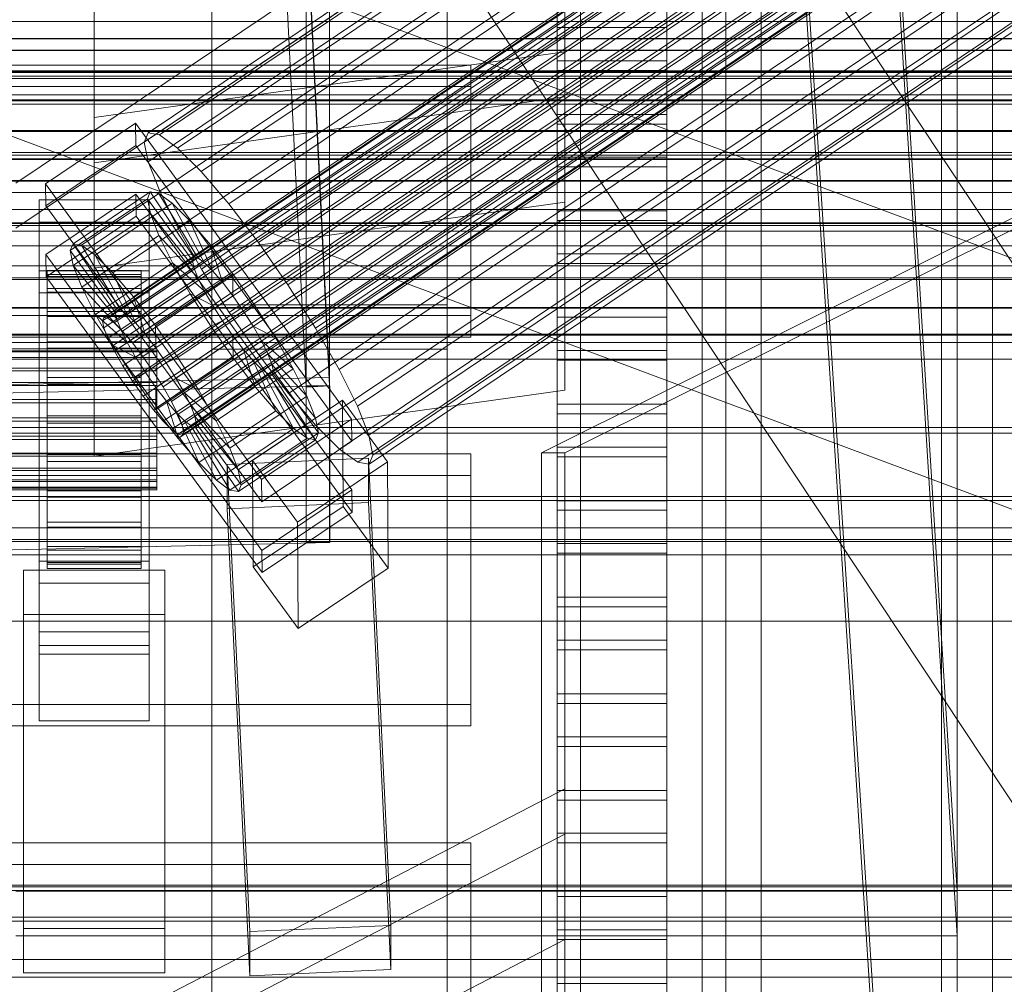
# Model space of a CAD drawing. Header units: millimetres. Extents: x -2233 to 65662, y -50530 to 6847.
# Tile 51 of 256: x 130 to 256, y -35399 to -35276. Entities that reach past the tile are written whole.
import ezdxf

# ---------------------------------------------------------------- set-up
doc = ezdxf.new("R2010")
doc.units = ezdxf.units.MM
for name, color, linetype, lineweight in [('COTAS_O', 1, 'Continuous', 0), ('frontal_C01', 7, 'Continuous', 0), ('frontal_C02', 7, 'Continuous', 0), ('frontal_C03', 7, 'Continuous', 0), ('frontal_C04', 7, 'Continuous', 0), ('frontal_C05', 7, 'Continuous', 0), ('frontal_mix-C02', 7, 'Continuous', 0), ('frontal_secador', 7, 'Continuous', 0)]:
    doc.layers.add(name, color=color, linetype=linetype, lineweight=lineweight)
doc.dimstyles.new('R19_100', dxfattribs={"dimtxt": 250, "dimasz": 150, "dimexe": 150, "dimexo": 80, "dimgap": 100, "dimtad": 1, "dimtih": 1, "dimtoh": 1, "dimdsep": 46, "dimcen": 0.09, "dimadec": 0, "dimazin": 0, "dimtfac": 1, "dimtdec": 4, "dimtofl": 0, "dimtmove": 0, "dimatfit": 3, "dimfxl": 1, "dimtolj": 1, "dimtzin": 0, "dimarcsym": 0})

# ---------------------------------------------------------------- blocks, each defined once
blk = doc.blocks.new('DIM_R32_45')
at = {"layer": 'COTAS_O'}
for p, q in [((-1480, -35300), (-1330, -35255)), ((490, -35300), (340, -35255)), ((-1480, -36000), (-1480, -35300)), ((-1480, -35300), (490, -35300)), ((-1480, -35300), (-1330, -35345)), ((490, -35300), (340, -35345)), ((490, -36000), (490, -35300))]:
    blk.add_line(p, q, dxfattribs=at)
blk.add_text('1970 O', height=250, dxfattribs=at).set_placement((-495, -35200))
blk = doc.blocks.new('DIM_R32_47')
at = {"layer": 'COTAS_O'}
for p, q in [((-1400, -35300), (-1250, -35255)), ((1400, -35300), (1250, -35255)), ((-1400, -36000), (-1400, -35300)), ((-1400, -35300), (1400, -35300)), ((-1400, -35300), (-1250, -35345)), ((1400, -35300), (1250, -35345)), ((1400, -36000), (1400, -35300))]:
    blk.add_line(p, q, dxfattribs=at)
blk.add_text('2800 O', height=250, dxfattribs=at).set_placement((0, -35200))

msp = doc.modelspace()

# ---------------------------------------------------------------- linework, layer by layer
at = {"layer": 'frontal_C01'}
for p, q in [((250, -35948.128), (250, -33252.594)), ((250, -33257.389), (250, -35952.922)), ((200, -35164.566), (200, -35279.873)), ((146.872, -35290.214), (331.181, -35166.344)), ((146.383, -35291.389), (330.692, -35167.52)), ((148.32, -35290.478), (332.629, -35166.609)), ((150.629, -35292.165), (334.938, -35168.295)), ((141.218, -35313.767), (355.017, -35170.079)), ((146.887, -35293.925), (331.197, -35170.055)), ((141.045, -35314.183), (354.844, -35170.495)), ((141.731, -35313.861), (355.53, -35170.172)), ((142.549, -35314.458), (356.348, -35170.77)), ((153.641, -35295.158), (337.95, -35171.289)), ((200, -35170.322), (200, -35285.629)), ((141.224, -35315.082), (355.022, -35171.393)), ((143.617, -35315.519), (357.415, -35171.831)), ((141.742, -35316.401), (355.541, -35172.713)), ((144.861, -35316.971), (358.659, -35173.282)), ((148.35, -35297.647), (332.659, -35173.778)), ((142.565, -35318.051), (356.363, -35174.362)), ((359.995, -35175.026), (146.196, -35318.714)), ((143.635, -35319.919), (357.434, -35176.23)), ((157.152, -35299.255), (341.461, -35175.386)), ((147.533, -35320.631), (361.332, -35176.942)), ((144.881, -35321.878), (358.68, -35178.19)), ((148.779, -35322.59), (362.578, -35178.901)), ((150.672, -35302.303), (334.981, -35178.434)), ((146.218, -35323.795), (360.017, -35180.106)), ((149.85, -35324.458), (363.648, -35180.77)), ((345.231, -35180.306), (160.922, -35304.176)), ((147.554, -35325.538), (361.352, -35181.85)), ((150.672, -35326.108), (364.471, -35182.419)), ((148.798, -35326.99), (362.596, -35183.301)), ((151.191, -35327.427), (364.989, -35183.738)), ((153.694, -35307.576), (338.003, -35183.706)), ((200, -35183.753), (200, -35299.06)), ((149.865, -35328.05), (363.664, -35184.362)), ((150.683, -35328.648), (364.482, -35184.96)), ((151.196, -35328.742), (364.995, -35185.053)), ((151.369, -35328.325), (365.168, -35184.637)), ((164.693, -35309.585), (349.002, -35185.715)), ((157.211, -35313.105), (341.52, -35189.236)), ((168.21, -35315.114), (352.519, -35191.245)), ((160.982, -35318.514), (345.291, -35194.645)), ((140, -35288.267), (140, -35195.664)), ((171.232, -35320.386), (355.541, -35196.517)), ((164.752, -35323.435), (349.061, -35199.565)), ((445.841, -35591.937), (185.841, -35199.366)), ((140, -35294.023), (140, -35201.42)), ((173.554, -35325.042), (357.863, -35201.173)), ((168.263, -35327.531), (352.572, -35203.662)), ((175.016, -35328.765), (359.326, -35204.896)), ((171.275, -35330.525), (355.584, -35206.656)), ((175.521, -35331.3), (359.83, -35207.431)), ((200, -35323.043), (200, -35207.736)), ((173.584, -35332.211), (357.893, -35208.342)), ((175.032, -35332.476), (359.341, -35208.607)), ((140, -35307.454), (140, -35214.85)), ((414.159, -35612.92), (154.159, -35220.349)), ((155, -35647.71), (155, -35221.455)), ((185, -35221.455), (185, -35647.71)), ((155, -35227.1), (155, -35653.355)), ((185, -35653.355), (185, -35227.1)), ((228.298, -35230.562), (130, -35296.626)), ((250, -35565.924), (228.298, -35230.562)), ((130, -35302.385), (228.298, -35236.321)), ((228.298, -35236.321), (250, -35571.683)), ((140, -35238.834), (140, -35331.437)), ((-311.15, -35276.019), (311.15, -35276.019)), ((200, -35279.873), (140, -35288.267)), ((200, -35285.629), (200, -35279.873)), ((450, -35282.323), (-450, -35282.323)), ((200, -35285.629), (140, -35294.023)), ((200, -35299.06), (200, -35285.629)), ((133.809, -35296.706), (145.277, -35288.999)), ((140, -35288.267), (140, -35294.023)), ((145.277, -35288.999), (145.289, -35291.822)), ((145.277, -35288.999), (172.809, -35326.71)), ((146.383, -35291.389), (146.872, -35290.214)), ((146.872, -35290.214), (148.32, -35290.478)), ((148.32, -35290.478), (150.629, -35292.165)), ((145.289, -35291.822), (133.821, -35299.529)), ((172.821, -35329.533), (145.289, -35291.822)), ((146.887, -35293.925), (146.383, -35291.389)), ((150.629, -35292.165), (153.641, -35295.158)), ((140, -35294.023), (140, -35307.454)), ((148.35, -35297.647), (146.887, -35293.925)), ((153.641, -35295.158), (157.152, -35299.255)), ((133.821, -35299.529), (133.809, -35296.706)), ((161.341, -35334.418), (133.809, -35296.706)), ((133.847, -35305.739), (145.315, -35298.031)), ((137.313, -35304.347), (147.143, -35297.74)), ((138.396, -35304.544), (148.226, -35297.938)), ((145.315, -35298.031), (145.327, -35300.854)), ((145.315, -35298.031), (172.847, -35335.742)), ((147.143, -35297.74), (146.777, -35298.62)), ((148.226, -35297.938), (147.143, -35297.74)), ((147.143, -35297.74), (152.686, -35306.059)), ((149.953, -35299.2), (148.226, -35297.938)), ((148.226, -35297.938), (153.199, -35306.153)), ((150.672, -35302.303), (148.35, -35297.647)), ((133, -35301.583), (133, -35298.76)), ((133, -35298.76), (147, -35298.76)), ((133, -35344.808), (133, -35298.76)), ((136.948, -35305.226), (146.777, -35298.62)), ((200, -35299.06), (140, -35307.454)), ((140.123, -35305.806), (149.953, -35299.2)), ((146.777, -35298.62), (152.513, -35306.476)), ((146.777, -35298.62), (147.155, -35300.516)), ((147, -35298.76), (147, -35301.583)), ((147, -35298.76), (147, -35344.808)), ((152.207, -35301.439), (149.953, -35299.2)), ((149.953, -35299.2), (154.017, -35306.751)), ((157.152, -35299.255), (160.922, -35304.176)), ((200, -35323.043), (200, -35299.06)), ((133.821, -35299.529), (161.353, -35337.24)), ((137.325, -35307.122), (147.155, -35300.516)), ((147.155, -35300.516), (152.692, -35307.374)), ((147.155, -35300.516), (148.249, -35303.301)), ((147, -35301.583), (133, -35301.583)), ((133, -35301.583), (133, -35347.631)), ((145.327, -35300.854), (133.859, -35308.561)), ((142.377, -35308.045), (152.207, -35301.439)), ((172.859, -35338.565), (145.327, -35300.854)), ((147, -35347.631), (147, -35301.583)), ((154.833, -35304.503), (152.207, -35301.439)), ((152.207, -35301.439), (155.085, -35307.812)), ((153.694, -35307.576), (150.672, -35302.303)), ((136.948, -35305.226), (137.313, -35304.347)), ((142.856, -35312.666), (137.313, -35304.347)), ((137.313, -35304.347), (138.396, -35304.544)), ((138.419, -35309.907), (148.249, -35303.301)), ((148.249, -35303.301), (153.21, -35308.693)), ((148.249, -35303.301), (149.985, -35306.784)), ((160.922, -35304.176), (164.693, -35309.585)), ((450, -35304.61), (-450, -35304.61)), ((142.683, -35313.082), (136.948, -35305.226)), ((137.325, -35307.122), (136.948, -35305.226)), ((143.369, -35312.76), (138.396, -35304.544)), ((138.396, -35304.544), (140.123, -35305.806)), ((145.003, -35311.11), (154.833, -35304.503)), ((157.653, -35308.184), (154.833, -35304.503)), ((154.833, -35304.503), (156.329, -35309.263)), ((133.859, -35308.561), (133.847, -35305.739)), ((161.379, -35343.45), (133.847, -35305.739)), ((144.188, -35313.357), (140.123, -35305.806)), ((140.123, -35305.806), (142.377, -35308.045)), ((140.156, -35313.39), (149.985, -35306.784)), ((152.513, -35306.476), (142.683, -35313.082)), ((152.686, -35306.059), (142.856, -35312.666)), ((153.199, -35306.153), (143.369, -35312.76)), ((154.017, -35306.751), (144.188, -35313.357)), ((149.985, -35306.784), (154.033, -35310.343)), ((149.985, -35306.784), (152.246, -35310.728)), ((152.513, -35306.476), (152.686, -35306.059)), ((152.692, -35307.374), (152.513, -35306.476)), ((152.686, -35306.059), (153.199, -35306.153)), ((153.199, -35306.153), (154.017, -35306.751)), ((154.017, -35306.751), (155.085, -35307.812)), ((133, -35310.615), (133, -35307.792)), ((133, -35307.792), (147, -35307.792)), ((133, -35353.84), (133, -35307.792)), ((134, -35317.755), (134, -35307.758)), ((134, -35307.758), (134, -35308.285)), ((134, -35307.758), (146, -35307.758)), ((134, -35308.525), (134, -35307.758)), ((142.862, -35313.981), (137.325, -35307.122)), ((138.419, -35309.907), (137.325, -35307.122)), ((140, -35307.454), (140, -35331.437)), ((145.255, -35314.418), (142.377, -35308.045)), ((142.377, -35308.045), (145.003, -35311.11)), ((152.692, -35307.374), (142.862, -35313.981)), ((155.085, -35307.812), (145.255, -35314.418)), ((146, -35308.285), (146, -35307.758)), ((146, -35307.758), (146, -35317.755)), ((146, -35307.758), (146, -35308.525)), ((147, -35307.792), (147, -35310.615)), ((147, -35307.792), (147, -35353.84)), ((153.21, -35308.693), (152.692, -35307.374)), ((157.211, -35313.105), (153.694, -35307.576)), ((155.085, -35307.812), (156.329, -35309.263)), ((133.859, -35308.561), (161.391, -35346.272)), ((134, -35318.005), (134, -35308.285)), ((134, -35308.285), (134, -35310.071)), ((134, -35308.285), (146, -35308.285)), ((134, -35318.118), (134, -35308.525)), ((134, -35308.525), (146, -35308.525)), ((134, -35310.534), (134, -35308.525)), ((153.21, -35308.693), (143.38, -35315.3)), ((146, -35310.071), (146, -35308.285)), ((146, -35308.285), (146, -35318.005)), ((146, -35308.525), (146, -35318.118)), ((146, -35308.525), (146, -35310.534)), ((156.329, -35309.263), (146.499, -35315.869)), ((157.653, -35308.184), (147.823, -35314.79)), ((154.033, -35310.343), (153.21, -35308.693)), ((156.329, -35309.263), (157.665, -35311.007)), ((157.665, -35311.007), (157.653, -35308.184)), ((160.474, -35312.23), (157.653, -35308.184)), ((147, -35310.615), (133, -35310.615)), ((133, -35310.615), (133, -35356.663)), ((134, -35318.851), (134, -35310.071)), ((134, -35310.071), (134, -35312.994)), ((134, -35310.071), (146, -35310.071)), ((134, -35319.07), (134, -35310.534)), ((134, -35310.534), (146, -35310.534)), ((134, -35313.648), (134, -35310.534)), ((143.38, -35315.3), (138.419, -35309.907)), ((140.156, -35313.39), (138.419, -35309.907)), ((154.033, -35310.343), (144.203, -35316.95)), ((146, -35312.994), (146, -35310.071)), ((146, -35310.071), (146, -35318.851)), ((146, -35310.534), (146, -35319.07)), ((146, -35310.534), (146, -35313.648)), ((147, -35356.663), (147, -35310.615)), ((155.103, -35312.211), (154.033, -35310.343)), ((164.693, -35309.585), (168.21, -35315.114)), ((142.416, -35317.334), (152.246, -35310.728)), ((146.499, -35315.869), (145.003, -35311.11)), ((145.003, -35311.11), (147.823, -35314.79)), ((147.835, -35317.613), (157.665, -35311.007)), ((152.246, -35310.728), (155.103, -35312.211)), ((152.246, -35310.728), (154.877, -35314.863)), ((157.665, -35311.007), (159.001, -35312.923)), ((134, -35320.235), (134, -35312.994)), ((134, -35312.994), (134, -35316.854)), ((134, -35312.994), (146, -35312.994)), ((142.856, -35312.666), (142.683, -35313.082)), ((142.683, -35313.082), (142.862, -35313.981)), ((143.369, -35312.76), (142.856, -35312.666)), ((144.188, -35313.357), (143.369, -35312.76)), ((155.103, -35312.211), (145.274, -35318.818)), ((146, -35316.854), (146, -35312.994)), ((146, -35312.994), (146, -35320.235)), ((159.001, -35312.923), (149.171, -35319.53)), ((150.644, -35318.837), (160.474, -35312.23)), ((155, -35317.802), (155, -35312.157)), ((155, -35312.157), (185, -35312.157)), ((155, -35728.153), (155, -35312.157)), ((156.35, -35314.171), (155.103, -35312.211)), ((160.982, -35318.514), (157.211, -35313.105)), ((160.474, -35312.23), (159.001, -35312.923)), ((159.001, -35312.923), (160.247, -35314.882)), ((163.105, -35316.366), (160.474, -35312.23)), ((185, -35312.157), (185, -35317.802)), ((185, -35312.157), (185, -35728.153)), ((134, -35320.545), (134, -35313.648)), ((134, -35313.648), (146, -35313.648)), ((134, -35317.656), (134, -35313.648)), ((144.203, -35316.95), (140.156, -35313.39)), ((142.416, -35317.334), (140.156, -35313.39)), ((141.045, -35314.183), (141.218, -35313.767)), ((141.224, -35315.082), (141.045, -35314.183)), ((141.218, -35313.767), (141.731, -35313.861)), ((141.731, -35313.861), (142.549, -35314.458)), ((142.862, -35313.981), (143.38, -35315.3)), ((145.255, -35314.418), (144.188, -35313.357)), ((146.499, -35315.869), (145.255, -35314.418)), ((146, -35313.648), (146, -35320.545)), ((146, -35313.648), (146, -35317.656)), ((156.35, -35314.171), (146.52, -35320.777)), ((154.877, -35314.863), (156.35, -35314.171)), ((157.686, -35316.087), (156.35, -35314.171)), ((141.742, -35316.401), (141.224, -35315.082)), ((142.549, -35314.458), (143.617, -35315.519)), ((143.38, -35315.3), (144.203, -35316.95)), ((143.617, -35315.519), (144.861, -35316.971)), ((145.047, -35321.47), (154.877, -35314.863)), ((147.823, -35314.79), (147.835, -35317.613)), ((147.823, -35314.79), (150.644, -35318.837)), ((160.247, -35314.882), (150.417, -35321.489)), ((154.877, -35314.863), (157.698, -35318.91)), ((163.105, -35316.366), (160.247, -35314.882)), ((160.247, -35314.882), (161.318, -35316.751)), ((168.21, -35315.114), (171.232, -35320.386)), ((-450, -35315.9), (450, -35315.9)), ((134, -35322.064), (134, -35316.854)), ((134, -35316.854), (134, -35321.389)), ((134, -35316.854), (146, -35316.854)), ((142.565, -35318.051), (141.742, -35316.401)), ((144.203, -35316.95), (145.274, -35318.818)), ((146, -35321.389), (146, -35316.854)), ((146, -35316.854), (146, -35322.064)), ((147.835, -35317.613), (146.499, -35315.869)), ((157.686, -35316.087), (147.856, -35322.694)), ((161.318, -35316.751), (151.488, -35323.357)), ((153.275, -35322.973), (163.105, -35316.366)), ((157.698, -35318.91), (157.686, -35316.087)), ((159.022, -35317.831), (157.686, -35316.087)), ((165.365, -35320.31), (161.318, -35316.751)), ((161.318, -35316.751), (162.14, -35318.4)), ((165.365, -35320.31), (163.105, -35316.366)), ((-148, -35317.755), (148, -35317.755)), ((-148, -35318.005), (148, -35318.005)), ((-148, -35318.118), (148, -35318.118)), ((134, -35322.443), (134, -35317.656)), ((134, -35317.656), (146, -35317.656)), ((134, -35322.283), (134, -35317.656)), ((134, -35318.005), (134, -35317.755)), ((146, -35317.755), (134, -35317.755)), ((134, -35317.755), (134, -35318.118)), ((134, -35318.851), (134, -35318.005)), ((146, -35318.005), (134, -35318.005)), ((146, -35318.118), (134, -35318.118)), ((134, -35318.118), (134, -35319.07)), ((145.274, -35318.818), (142.416, -35317.334)), ((145.047, -35321.47), (142.416, -35317.334)), ((143.635, -35319.919), (142.565, -35318.051)), ((144.861, -35316.971), (146.196, -35318.714)), ((146, -35317.656), (146, -35322.443)), ((146, -35317.656), (146, -35322.283)), ((146, -35317.755), (146, -35318.005)), ((146, -35318.118), (146, -35317.755)), ((146, -35318.005), (146, -35318.851)), ((146, -35319.07), (146, -35318.118)), ((149.171, -35319.53), (147.835, -35317.613)), ((148, -35318.005), (148, -35317.755)), ((148, -35317.755), (148, -35318.118)), ((148, -35318.851), (148, -35318.005)), ((148, -35318.118), (148, -35319.07)), ((159.022, -35317.831), (149.192, -35324.437)), ((185, -35317.802), (155, -35317.802)), ((155, -35317.802), (155, -35733.798)), ((160.518, -35322.59), (159.022, -35317.831)), ((160.266, -35319.282), (159.022, -35317.831)), ((185, -35733.798), (185, -35317.802)), ((-148, -35318.851), (148, -35318.851)), ((-148, -35319.07), (148, -35319.07)), ((134, -35320.235), (134, -35318.851)), ((146, -35318.851), (134, -35318.851)), ((146, -35319.07), (134, -35319.07)), ((134, -35319.07), (134, -35320.545)), ((145.274, -35318.818), (146.52, -35320.777)), ((146, -35318.851), (146, -35320.235)), ((146, -35320.545), (146, -35319.07)), ((146.196, -35318.714), (147.533, -35320.631)), ((147.868, -35325.516), (157.698, -35318.91)), ((148, -35320.235), (148, -35318.851)), ((148, -35319.07), (148, -35320.545)), ((149.171, -35319.53), (150.644, -35318.837)), ((160.266, -35319.282), (150.436, -35325.889)), ((150.644, -35318.837), (153.275, -35322.973)), ((162.14, -35318.4), (152.311, -35325.007)), ((157.698, -35318.91), (160.518, -35322.59)), ((163.144, -35325.655), (160.266, -35319.282)), ((161.333, -35320.343), (160.266, -35319.282)), ((164.752, -35323.435), (160.982, -35318.514)), ((167.102, -35323.793), (162.14, -35318.4)), ((162.14, -35318.4), (162.659, -35319.719)), ((-148, -35320.235), (148, -35320.235)), ((-148, -35320.545), (148, -35320.545)), ((134, -35322.064), (134, -35320.235)), ((146, -35320.235), (134, -35320.235)), ((146, -35320.545), (134, -35320.545)), ((134, -35320.545), (134, -35322.443)), ((144.881, -35321.878), (143.635, -35319.919)), ((146, -35320.235), (146, -35322.064)), ((146, -35322.443), (146, -35320.545)), ((147.533, -35320.631), (148.779, -35322.59)), ((148, -35322.064), (148, -35320.235)), ((148, -35320.545), (148, -35322.443)), ((150.417, -35321.489), (149.171, -35319.53)), ((161.333, -35320.343), (151.503, -35326.949)), ((162.659, -35319.719), (152.829, -35326.326)), ((162.837, -35320.618), (153.008, -35327.224)), ((155.535, -35326.916), (165.365, -35320.31)), ((165.397, -35327.894), (161.333, -35320.343)), ((162.151, -35320.941), (161.333, -35320.343)), ((168.196, -35326.578), (162.659, -35319.719)), ((162.659, -35319.719), (162.837, -35320.618)), ((162.837, -35320.618), (162.664, -35321.034)), ((168.573, -35328.474), (162.837, -35320.618)), ((167.102, -35323.793), (165.365, -35320.31)), ((171.232, -35320.386), (173.554, -35325.042)), ((134, -35321.389), (134, -35324.212)), ((146, -35321.389), (134, -35321.389)), ((134, -35321.389), (134, -35326.29)), ((146.218, -35323.795), (144.881, -35321.878)), ((146.52, -35320.777), (145.047, -35321.47)), ((147.868, -35325.516), (145.047, -35321.47)), ((146, -35324.212), (146, -35321.389)), ((146, -35326.29), (146, -35321.389)), ((146.52, -35320.777), (147.856, -35322.694)), ((151.488, -35323.357), (150.417, -35321.489)), ((150.417, -35321.489), (153.275, -35322.973)), ((162.151, -35320.941), (152.321, -35327.547)), ((162.664, -35321.034), (152.835, -35327.641)), ((167.125, -35329.156), (162.151, -35320.941)), ((162.664, -35321.034), (162.151, -35320.941)), ((168.208, -35329.354), (162.664, -35321.034)), ((-148, -35322.064), (148, -35322.064)), ((-148, -35322.443), (148, -35322.443)), ((134, -35324.212), (134, -35322.064)), ((146, -35322.064), (134, -35322.064)), ((134, -35324.635), (134, -35322.283)), ((134, -35322.283), (146, -35322.283)), ((134, -35327.215), (134, -35322.283)), ((146, -35322.443), (134, -35322.443)), ((134, -35322.443), (134, -35324.635)), ((140, -35331.437), (200, -35323.043)), ((146, -35322.064), (146, -35324.212)), ((146, -35322.283), (146, -35324.635)), ((146, -35322.283), (146, -35327.215)), ((146, -35324.635), (146, -35322.443)), ((147.856, -35322.694), (147.868, -35325.516)), ((147.856, -35322.694), (149.192, -35324.437)), ((148, -35324.212), (148, -35322.064)), ((148, -35322.443), (148, -35324.635)), ((148.779, -35322.59), (149.85, -35324.458)), ((150.688, -35329.197), (160.518, -35322.59)), ((153.275, -35322.973), (155.535, -35326.916)), ((160.518, -35322.59), (163.144, -35325.655)), ((148, -35324.212), (-148, -35324.212)), ((134, -35324.212), (146, -35324.212)), ((134, -35326.533), (134, -35324.212)), ((146, -35324.212), (146, -35326.533)), ((147.554, -35325.538), (146.218, -35323.795)), ((148, -35326.533), (148, -35324.212)), ((149.192, -35324.437), (150.688, -35329.197)), ((149.192, -35324.437), (150.436, -35325.889)), ((149.85, -35324.458), (150.672, -35326.108)), ((152.311, -35325.007), (151.488, -35323.357)), ((151.488, -35323.357), (155.535, -35326.916)), ((157.272, -35330.399), (167.102, -35323.793)), ((160.19, -35332), (171.658, -35324.292)), ((168.263, -35327.531), (164.752, -35323.435)), ((168.196, -35326.578), (167.102, -35323.793)), ((171.658, -35324.292), (171.715, -35337.84)), ((171.658, -35324.292), (177.394, -35332.149)), ((-148, -35324.635), (148, -35324.635)), ((146, -35324.635), (134, -35324.635)), ((134, -35324.635), (134, -35326.971)), ((146, -35326.971), (146, -35324.635)), ((148.798, -35326.99), (147.554, -35325.538)), ((150.688, -35329.197), (147.868, -35325.516)), ((148, -35324.635), (148, -35326.971)), ((152.829, -35326.326), (152.311, -35325.007)), ((152.311, -35325.007), (157.272, -35330.399)), ((153.314, -35332.261), (163.144, -35325.655)), ((163.144, -35325.655), (165.397, -35327.894)), ((173.554, -35325.042), (175.016, -35328.765)), ((-148, -35326.533), (148, -35326.533)), ((-148, -35326.971), (148, -35326.971)), ((134, -35326.533), (134, -35326.29)), ((134, -35326.29), (134, -35331.222)), ((134, -35326.29), (146, -35326.29)), ((134, -35328.869), (134, -35326.533)), ((146, -35326.533), (134, -35326.533)), ((134, -35326.971), (134, -35327.215)), ((146, -35326.971), (134, -35326.971)), ((134, -35326.971), (134, -35329.292)), ((146, -35331.222), (146, -35326.29)), ((146, -35326.29), (146, -35326.533)), ((146, -35326.533), (146, -35328.869)), ((146, -35327.215), (146, -35326.971)), ((146, -35329.292), (146, -35326.971)), ((148, -35328.869), (148, -35326.533)), ((148, -35326.971), (148, -35329.292)), ((149.865, -35328.05), (148.798, -35326.99)), ((150.436, -35325.889), (153.314, -35332.261)), ((150.436, -35325.889), (151.503, -35326.949)), ((150.672, -35326.108), (151.191, -35327.427)), ((151.503, -35326.949), (155.567, -35334.501)), ((151.503, -35326.949), (152.321, -35327.547)), ((153.008, -35327.224), (152.829, -35326.326)), ((152.829, -35326.326), (158.366, -35333.184)), ((155.535, -35326.916), (157.272, -35330.399)), ((158.366, -35333.184), (168.196, -35326.578)), ((172.809, -35326.71), (161.341, -35334.418)), ((168.573, -35328.474), (168.196, -35326.578)), ((172.821, -35329.533), (172.809, -35326.71)), ((134, -35327.215), (146, -35327.215)), ((134, -35332.115), (134, -35327.215)), ((146, -35327.215), (146, -35332.115)), ((150.683, -35328.648), (149.865, -35328.05)), ((151.191, -35327.427), (151.369, -35328.325)), ((152.321, -35327.547), (157.295, -35335.762)), ((152.321, -35327.547), (152.835, -35327.641)), ((152.835, -35327.641), (153.008, -35327.224)), ((152.835, -35327.641), (158.378, -35335.96)), ((153.008, -35327.224), (158.743, -35335.081)), ((155.567, -35334.501), (165.397, -35327.894)), ((165.397, -35327.894), (167.125, -35329.156)), ((171.275, -35330.525), (168.263, -35327.531)), ((-148, -35328.869), (148, -35328.869)), ((-148, -35329.292), (148, -35329.292)), ((134, -35331.061), (134, -35328.869)), ((134, -35328.869), (134, -35331.222)), ((146, -35328.869), (134, -35328.869)), ((134, -35329.292), (134, -35332.115)), ((146, -35329.292), (134, -35329.292)), ((134, -35329.292), (134, -35331.441)), ((146, -35331.222), (146, -35328.869)), ((146, -35328.869), (146, -35331.061)), ((146, -35332.115), (146, -35329.292)), ((146, -35331.441), (146, -35329.292)), ((148, -35331.061), (148, -35328.869)), ((148, -35329.292), (148, -35331.441)), ((151.196, -35328.742), (150.683, -35328.648)), ((153.314, -35332.261), (150.688, -35329.197)), ((151.369, -35328.325), (151.196, -35328.742)), ((157.295, -35335.762), (167.125, -35329.156)), ((158.378, -35335.96), (168.208, -35329.354)), ((158.743, -35335.081), (168.573, -35328.474)), ((167.125, -35329.156), (168.208, -35329.354)), ((168.208, -35329.354), (168.573, -35328.474)), ((175.016, -35328.765), (175.521, -35331.3)), ((157.272, -35330.399), (158.366, -35333.184)), ((161.353, -35337.24), (172.821, -35329.533)), ((173.584, -35332.211), (171.275, -35330.525)), ((-148, -35331.061), (148, -35331.061)), ((-148, -35331.441), (148, -35331.441)), ((134, -35332.959), (134, -35331.061)), ((134, -35331.061), (134, -35335.849)), ((146, -35331.061), (134, -35331.061)), ((134, -35331.222), (134, -35335.849)), ((134, -35331.222), (146, -35331.222)), ((134, -35331.441), (134, -35336.65)), ((146, -35331.441), (134, -35331.441)), ((134, -35331.441), (134, -35333.269)), ((146, -35335.849), (146, -35331.061)), ((146, -35331.061), (146, -35332.959)), ((146, -35335.849), (146, -35331.222)), ((146, -35336.65), (146, -35331.441)), ((146, -35333.269), (146, -35331.441)), ((148, -35332.959), (148, -35331.061)), ((148, -35331.441), (148, -35333.269)), ((156.962, -35332.495), (174.943, -35331.699)), ((160.247, -35345.548), (160.19, -35332)), ((165.926, -35339.856), (160.19, -35332)), ((174.943, -35331.699), (174.943, -35337.345)), ((174.943, -35331.699), (177.811, -35391.262)), ((175.521, -35331.3), (175.032, -35332.476)), ((-148, -35332.959), (148, -35332.959)), ((-148, -35333.269), (148, -35333.269)), ((134, -35332.115), (146, -35332.115)), ((134, -35336.65), (134, -35332.115)), ((134, -35334.435), (134, -35332.959)), ((134, -35332.959), (134, -35339.856)), ((146, -35332.959), (134, -35332.959)), ((134, -35333.269), (134, -35340.51)), ((146, -35333.269), (134, -35333.269)), ((134, -35333.269), (134, -35334.654)), ((146, -35332.115), (146, -35336.65)), ((146, -35339.856), (146, -35332.959)), ((146, -35332.959), (146, -35334.435)), ((146, -35340.51), (146, -35333.269)), ((146, -35334.654), (146, -35333.269)), ((148, -35334.435), (148, -35332.959)), ((148, -35333.269), (148, -35334.654)), ((155.567, -35334.501), (153.314, -35332.261)), ((156.962, -35338.142), (156.962, -35332.495)), ((159.83, -35392.059), (156.962, -35332.495)), ((158.366, -35333.184), (158.743, -35335.081)), ((177.394, -35332.149), (165.926, -35339.856)), ((175.032, -35332.476), (173.584, -35332.211)), ((177.451, -35345.697), (177.394, -35332.149)), ((-148, -35334.435), (148, -35334.435)), ((134, -35335.386), (134, -35334.435)), ((134, -35334.435), (134, -35342.971)), ((146, -35334.435), (134, -35334.435)), ((146, -35342.971), (146, -35334.435)), ((146, -35334.435), (146, -35335.386)), ((148, -35335.386), (148, -35334.435)), ((157.295, -35335.762), (155.567, -35334.501)), ((161.341, -35334.418), (161.353, -35337.24)), ((-148, -35334.654), (148, -35334.654)), ((-148, -35335.386), (148, -35335.386)), ((-148, -35335.5), (148, -35335.5)), ((-148, -35335.75), (148, -35335.75)), ((134, -35334.654), (134, -35343.433)), ((146, -35334.654), (134, -35334.654)), ((134, -35334.654), (134, -35335.5)), ((134, -35335.75), (134, -35335.386)), ((134, -35335.386), (134, -35344.98)), ((146, -35335.386), (134, -35335.386)), ((134, -35335.5), (134, -35345.219)), ((146, -35335.5), (134, -35335.5)), ((134, -35335.5), (134, -35335.75)), ((134, -35335.75), (134, -35345.747)), ((146, -35335.75), (134, -35335.75)), ((146, -35343.433), (146, -35334.654)), ((146, -35335.5), (146, -35334.654)), ((146, -35344.98), (146, -35335.386)), ((146, -35335.386), (146, -35335.75)), ((146, -35345.219), (146, -35335.5)), ((146, -35335.75), (146, -35335.5)), ((146, -35345.747), (146, -35335.75)), ((148, -35334.654), (148, -35335.5)), ((148, -35335.75), (148, -35335.386)), ((148, -35335.5), (148, -35335.75)), ((158.378, -35335.96), (157.295, -35335.762)), ((158.743, -35335.081), (158.378, -35335.96)), ((172.847, -35335.742), (161.379, -35343.45)), ((172.859, -35338.565), (172.847, -35335.742)), ((134, -35335.849), (134, -35339.856)), ((134, -35335.849), (146, -35335.849)), ((134, -35336.65), (146, -35336.65)), ((134, -35340.51), (134, -35336.65)), ((146, -35339.856), (146, -35335.849)), ((146, -35336.65), (146, -35340.51)), ((174.943, -35337.345), (156.962, -35338.142)), ((159.83, -35397.705), (156.962, -35338.142)), ((171.715, -35337.84), (160.247, -35345.548)), ((177.451, -35345.697), (171.715, -35337.84)), ((177.811, -35396.908), (174.943, -35337.345)), ((161.391, -35346.272), (172.859, -35338.565)), ((134, -35339.856), (134, -35342.971)), ((134, -35339.856), (146, -35339.856)), ((134, -35340.51), (146, -35340.51)), ((134, -35343.433), (134, -35340.51)), ((146, -35342.971), (146, -35339.856)), ((146, -35340.51), (146, -35343.433)), ((165.926, -35339.856), (165.983, -35353.404)), ((133, -35355.591), (133, -35342.043)), ((133, -35342.043), (147, -35342.043)), ((133, -35351.636), (133, -35342.043)), ((147, -35342.043), (147, -35355.591)), ((147, -35342.043), (147, -35351.636)), ((134, -35342.971), (134, -35344.98)), ((134, -35342.971), (146, -35342.971)), ((146, -35344.98), (146, -35342.971)), ((134, -35343.433), (146, -35343.433)), ((134, -35345.219), (134, -35343.433)), ((146, -35343.433), (146, -35345.219)), ((161.379, -35343.45), (161.391, -35346.272)), ((147, -35344.808), (133, -35344.808)), ((133, -35344.808), (133, -35347.631)), ((134, -35344.98), (134, -35345.747)), ((134, -35344.98), (146, -35344.98)), ((134, -35345.219), (146, -35345.219)), ((134, -35345.747), (134, -35345.219)), ((134, -35345.747), (146, -35345.747)), ((146, -35345.747), (146, -35344.98)), ((146, -35345.219), (146, -35345.747)), ((147, -35347.631), (147, -35344.808)), ((160.247, -35345.548), (165.983, -35353.404)), ((165.983, -35353.404), (177.451, -35345.697)), ((131, -35351.64), (131, -35345.994)), ((131, -35345.994), (149, -35345.994)), ((131, -35391.659), (131, -35345.994)), ((149, -35345.994), (149, -35351.64)), ((149, -35345.994), (149, -35391.659)), ((133, -35347.631), (147, -35347.631)), ((149, -35351.64), (131, -35351.64)), ((131, -35397.304), (131, -35351.64)), ((147, -35351.636), (133, -35351.636)), ((133, -35351.636), (133, -35365.184)), ((147, -35365.184), (147, -35351.636)), ((149, -35397.304), (149, -35351.64)), ((147, -35353.84), (133, -35353.84)), ((133, -35353.84), (133, -35356.663)), ((147, -35356.663), (147, -35353.84)), ((147, -35355.591), (133, -35355.591)), ((133, -35355.591), (133, -35365.184)), ((147, -35365.184), (147, -35355.591)), ((133, -35356.663), (147, -35356.663)), ((133, -35365.184), (147, -35365.184)), ((140, -35404.964), (200, -35373.867)), ((200, -35373.867), (200, -35489.174)), ((200, -35373.867), (200, -35379.623)), ((140, -35410.721), (200, -35379.623)), ((200, -35379.623), (200, -35494.93)), ((200, -35379.623), (200, -35393.054)), ((-425, -35386.353), (425, -35386.353)), ((149, -35391.659), (131, -35391.659)), ((131, -35391.659), (131, -35397.304)), ((149, -35397.304), (149, -35391.659)), ((177.811, -35391.262), (159.83, -35392.059)), ((159.83, -35392.059), (159.83, -35397.705)), ((177.811, -35396.908), (177.811, -35391.262)), ((140, -35424.151), (200, -35393.054)), ((200, -35393.054), (200, -35508.361)), ((200, -35393.054), (200, -35417.037)), ((159.83, -35397.705), (177.811, -35396.908)), ((425, -35397.865), (-425, -35397.865)), ((131, -35397.304), (149, -35397.304))]:
    msp.add_line(p, q, dxfattribs=at)
at = {"layer": 'frontal_C02'}
for p, q in [((250, -35767.183), (250, -32921.727)), ((250, -32926.497), (250, -35771.953)), ((250, -35386.887), (228.298, -35036.685)), ((228.298, -35042.415), (250, -35392.618)), ((-450, -35307.157), (450, -35307.157)), ((450, -35319.079), (-450, -35319.079)), ((450, -35340.567), (-450, -35340.567)), ((-450, -35352.489), (450, -35352.489)), ((-300, -35386.799), (300, -35386.799)), ((130, -35386.887), (250, -35386.887)), ((250, -35392.618), (250, -35386.887)), ((300, -35390.233), (-300, -35390.233)), ((300, -35390.743), (-300, -35390.743)), ((250, -35392.618), (130, -35392.618)), ((-300, -35395.596), (300, -35395.596))]:
    msp.add_line(p, q, dxfattribs=at)
at = {"layer": 'frontal_C03'}
for p, q in [((1420.241, -35740.004), (-1409.759, -34684.606)), ((1409.759, -35768.113), (-1420.241, -34712.715)), ((1496, -35278.189), (-1496, -35278.189)), ((1496, -35278.216), (-1496, -35278.216)), ((1496, -35279.658), (-1496, -35279.658)), ((1496, -35279.734), (-1496, -35279.734)), ((1496, -35282.398), (-1496, -35282.398)), ((1496, -35282.512), (-1496, -35282.512)), ((1250, -35282.965), (-1250, -35282.965)), ((-1250, -35283.302), (1250, -35283.302)), ((1250, -35285.374), (-1250, -35285.374)), ((1496, -35285.992), (-1496, -35285.992)), ((-1496, -35286.127), (1496, -35286.127)), ((1250, -35286.569), (-1250, -35286.569)), ((1496, -35289.894), (-1496, -35289.894)), ((1496, -35290.029), (-1496, -35290.029)), ((1250, -35292.719), (-1250, -35292.719)), ((1250, -35293.056), (-1250, -35293.056)), ((1496, -35293.509), (-1496, -35293.509)), ((1496, -35293.623), (-1496, -35293.623)), ((1496, -35296.287), (-1496, -35296.287)), ((1496, -35296.363), (-1496, -35296.363)), ((1496, -35297.805), (-1496, -35297.805)), ((1496, -35297.832), (-1496, -35297.832)), ((1250, -35301.685), (-1250, -35301.685)), ((1250, -35301.756), (-1250, -35301.756)), ((1250, -35302.042), (-1250, -35302.042)), ((1250, -35302.76), (-1250, -35302.76)), ((1250, -35308.701), (-1250, -35308.701)), ((1250, -35308.892), (-1250, -35308.892)), ((1250, -35312.496), (-1250, -35312.496)), ((1250, -35312.563), (-1250, -35312.563)), ((1250, -35316.009), (-1250, -35316.009)), ((1250, -35316.924), (-1250, -35316.924)), ((1250, -35327.797), (-1250, -35327.797)), ((1250, -35328.516), (-1250, -35328.516)), ((1250, -35336.595), (-1250, -35336.595)), ((1250, -35337.09), (-1250, -35337.09)), ((1250, -35342.065), (-1250, -35342.065)), ((1250, -35342.318), (-1250, -35342.318)), ((1250, -35343.998), (-1250, -35343.998)), ((-1415, -35386.138), (1415, -35386.138))]:
    msp.add_line(p, q, dxfattribs=at)
at = {"layer": 'frontal_C04'}
for p, q in [((225, -34411.606), (225, -35487.488)), ((225, -34417.244), (225, -35493.126)), ((225, -35516.618), (225, -34440.737)), ((250, -34440.737), (250, -35516.618)), ((225, -34558.198), (225, -35634.08)), ((225, -34563.836), (225, -35639.718)), ((225, -34605.183), (225, -35681.065)), ((250, -34605.183), (250, -35681.065)), ((202, -35988), (202, -34670.697)), ((248, -35988), (248, -34670.697)), ((202, -35988), (202, -34968.218)), ((248, -35988), (248, -34968.218)), ((199, -35245.313), (199, -35281.021)), ((213, -35281.021), (213, -35245.313)), ((199, -35287.862), (199, -35252.153)), ((213, -35252.153), (213, -35287.862)), ((199, -35257.626), (199, -35293.334)), ((213, -35293.334), (213, -35257.626)), ((199, -35300.174), (199, -35264.466)), ((213, -35264.466), (213, -35300.174)), ((199, -35269.938), (199, -35305.647)), ((199, -35276.779), (199, -35269.938)), ((213, -35305.647), (213, -35269.938)), ((213, -35269.938), (213, -35276.779)), ((199, -35276.779), (213, -35276.779)), ((199, -35312.487), (199, -35276.779)), ((213, -35276.779), (213, -35312.487)), ((188, -35281.564), (-188, -35281.564)), ((188, -35313.513), (188, -35281.564)), ((188, -35281.564), (188, -35284.3)), ((199, -35281.021), (213, -35281.021)), ((199, -35281.021), (199, -35287.862)), ((213, -35281.021), (213, -35287.862)), ((213, -35282.251), (199, -35282.251)), ((199, -35282.251), (199, -35317.959)), ((199, -35289.092), (199, -35282.251)), ((213, -35317.959), (213, -35282.251)), ((213, -35282.251), (213, -35289.092)), ((-188, -35284.3), (188, -35284.3)), ((188, -35284.3), (188, -35316.249)), ((213, -35287.862), (199, -35287.862)), ((199, -35289.092), (213, -35289.092)), ((199, -35324.8), (199, -35289.092)), ((213, -35289.092), (213, -35324.8)), ((199, -35293.334), (213, -35293.334)), ((199, -35293.334), (199, -35300.174)), ((213, -35293.334), (213, -35300.174)), ((213, -35294.564), (199, -35294.564)), ((199, -35294.564), (199, -35330.272)), ((199, -35301.404), (199, -35294.564)), ((213, -35330.272), (213, -35294.564)), ((213, -35294.564), (213, -35301.404)), ((213, -35300.174), (199, -35300.174)), ((199, -35301.404), (213, -35301.404)), ((199, -35337.113), (199, -35301.404)), ((213, -35301.404), (213, -35337.113)), ((199, -35305.647), (213, -35305.647)), ((199, -35305.647), (199, -35312.487)), ((213, -35305.647), (213, -35312.487)), ((213, -35306.877), (199, -35306.877)), ((199, -35306.877), (199, -35342.585)), ((199, -35313.717), (199, -35306.877)), ((213, -35342.585), (213, -35306.877)), ((213, -35306.877), (213, -35313.717)), ((213, -35312.487), (199, -35312.487)), ((-188, -35313.513), (188, -35313.513)), ((188, -35313.513), (188, -35316.249)), ((199, -35313.717), (213, -35313.717)), ((199, -35349.425), (199, -35313.717)), ((213, -35313.717), (213, -35349.425)), ((188, -35316.249), (-188, -35316.249)), ((199, -35317.959), (213, -35317.959)), ((199, -35317.959), (199, -35324.8)), ((213, -35317.959), (213, -35324.8)), ((213, -35319.189), (199, -35319.189)), ((199, -35319.189), (199, -35354.898)), ((199, -35326.03), (199, -35319.189)), ((213, -35354.898), (213, -35319.189)), ((213, -35319.189), (213, -35326.03)), ((213, -35324.8), (199, -35324.8)), ((199, -35326.03), (213, -35326.03)), ((199, -35361.738), (199, -35326.03)), ((213, -35326.03), (213, -35361.738)), ((199, -35330.272), (213, -35330.272)), ((199, -35330.272), (199, -35337.113)), ((213, -35330.272), (213, -35337.113)), ((188, -35331.157), (-188, -35331.157)), ((188, -35363.106), (188, -35331.157)), ((188, -35331.157), (188, -35333.893)), ((213, -35331.502), (199, -35331.502)), ((199, -35331.502), (199, -35367.21)), ((199, -35338.342), (199, -35331.502)), ((213, -35367.21), (213, -35331.502)), ((213, -35331.502), (213, -35338.342)), ((-188, -35333.893), (188, -35333.893)), ((188, -35333.893), (188, -35365.842)), ((213, -35337.113), (199, -35337.113)), ((199, -35338.342), (213, -35338.342)), ((199, -35374.051), (199, -35338.342)), ((213, -35338.342), (213, -35374.051)), ((199, -35342.585), (213, -35342.585)), ((199, -35342.585), (199, -35349.425)), ((213, -35342.585), (213, -35349.425)), ((213, -35343.815), (199, -35343.815)), ((199, -35343.815), (199, -35379.523)), ((199, -35350.655), (199, -35343.815)), ((213, -35379.523), (213, -35343.815)), ((213, -35343.815), (213, -35350.655)), ((213, -35349.425), (199, -35349.425)), ((199, -35350.655), (213, -35350.655)), ((199, -35386.363), (199, -35350.655)), ((213, -35350.655), (213, -35386.363)), ((199, -35354.898), (213, -35354.898)), ((199, -35354.898), (199, -35361.738)), ((213, -35354.898), (213, -35361.738)), ((213, -35356.127), (199, -35356.127)), ((199, -35356.127), (199, -35391.836)), ((199, -35362.968), (199, -35356.127)), ((213, -35391.836), (213, -35356.127)), ((213, -35356.127), (213, -35362.968)), ((213, -35361.738), (199, -35361.738)), ((-188, -35363.106), (188, -35363.106)), ((188, -35363.106), (188, -35365.842)), ((199, -35362.968), (213, -35362.968)), ((199, -35398.676), (199, -35362.968)), ((213, -35362.968), (213, -35398.676)), ((188, -35365.842), (-188, -35365.842)), ((199, -35367.21), (213, -35367.21)), ((199, -35367.21), (199, -35374.051)), ((213, -35367.21), (213, -35374.051)), ((213, -35368.44), (199, -35368.44)), ((199, -35368.44), (199, -35404.148)), ((199, -35375.281), (199, -35368.44)), ((213, -35404.148), (213, -35368.44)), ((213, -35368.44), (213, -35375.281)), ((213, -35374.051), (199, -35374.051)), ((199, -35375.281), (213, -35375.281)), ((199, -35410.989), (199, -35375.281)), ((213, -35375.281), (213, -35410.989)), ((199, -35379.523), (213, -35379.523)), ((199, -35379.523), (199, -35386.363)), ((213, -35379.523), (213, -35386.363)), ((188, -35380.749), (-188, -35380.749)), ((188, -35412.699), (188, -35380.749)), ((188, -35380.749), (188, -35383.486)), ((213, -35380.753), (199, -35380.753)), ((199, -35380.753), (199, -35416.461)), ((199, -35387.593), (199, -35380.753)), ((213, -35416.461), (213, -35380.753)), ((213, -35380.753), (213, -35387.593)), ((-188, -35383.486), (188, -35383.486)), ((188, -35383.486), (188, -35415.435)), ((213, -35386.363), (199, -35386.363)), ((199, -35387.593), (213, -35387.593)), ((199, -35423.302), (199, -35387.593)), ((213, -35387.593), (213, -35423.302)), ((199, -35391.836), (213, -35391.836)), ((199, -35391.836), (199, -35398.676)), ((213, -35391.836), (213, -35398.676)), ((213, -35393.066), (199, -35393.066)), ((199, -35393.066), (199, -35428.774)), ((199, -35399.906), (199, -35393.066)), ((213, -35428.774), (213, -35393.066)), ((213, -35393.066), (213, -35399.906)), ((213, -35398.676), (199, -35398.676))]:
    msp.add_line(p, q, dxfattribs=at)
at = {"layer": 'frontal_C05'}
for p, q in [((217.5, -35992), (217.5, -34800)), ((220.5, -34800), (220.5, -35992)), ((254.5, -34800), (254.5, -35992))]:
    msp.add_line(p, q, dxfattribs=at)
at = {"layer": 'frontal_mix-C02'}
for p, q in [((170, -35321.395), (150, -34913.937)), ((147.007, -34915.2), (167.007, -35322.657)), ((170, -35322.458), (150, -34915)), ((167, -35214.568), (167, -35322.458)), ((167.007, -35322.657), (167.007, -35214.768)), ((170, -35214.568), (170, -35322.458)), ((167, -35342.458), (167, -35234.568)), ((170, -35234.568), (170, -35342.458)), ((-170, -35329.168), (170, -35321.395)), ((170, -35322.458), (170, -35321.395)), ((170, -35322.458), (-170, -35330.23)), ((170.021, -35322.458), (-169.979, -35330.23)), ((167, -35322.458), (167, -35342.458)), ((170, -35322.458), (167, -35322.458)), ((170, -35322.458), (167.007, -35322.657)), ((170, -35342.458), (170, -35322.458)), ((170.021, -35322.458), (170, -35322.458)), ((170.021, -35342.458), (170.021, -35322.458)), ((170, -35342.458), (-170, -35350.23)), ((-169.979, -35350.23), (170.021, -35342.458)), ((170, -35342.458), (167, -35342.458)), ((170, -35342.458), (170.021, -35342.458))]:
    msp.add_line(p, q, dxfattribs=at)
at = {"layer": 'frontal_secador'}
for p, q in [((1242, -34810), (197, -35331)), ((200, -35331), (1245, -34810)), ((197, -35331), (197, -35471)), ((197, -35331), (200, -35331)), ((200, -35471), (200, -35331))]:
    msp.add_line(p, q, dxfattribs=at)

# ---------------------------------------------------------------- dimensions: what is measured, and where the dimension line sits
at = {"layer": 'COTAS_O'}
for p1, p2, picture, middle in [((-1480, -36000), (490, -36000), 'DIM_R32_45', (-495, -35300)), ((-1400, -36000), (1400, -36000), 'DIM_R32_47', (0, -35300))]:
    dim = msp.add_aligned_dim(p1=p1, p2=p2, distance=700, text='<> O', dimstyle='R19_100', dxfattribs=at)
    dim.commit()
    dim.dimension.update_dxf_attribs({"geometry": picture, "text_midpoint": middle})

doc.saveas('drawing.dxf')
